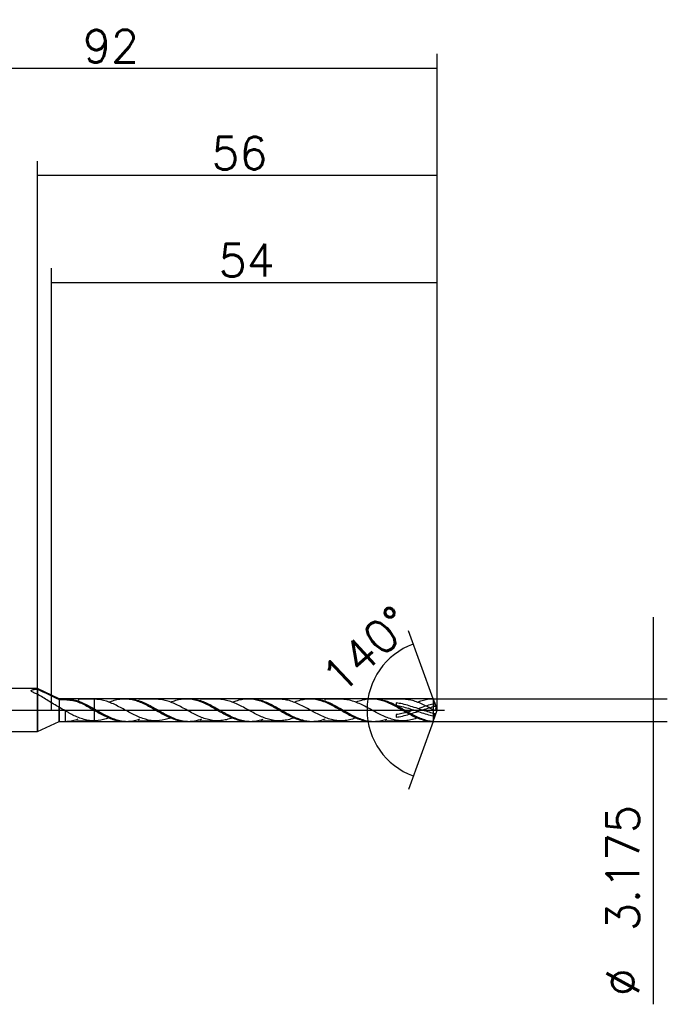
# Model space of a CAD drawing. Header units: millimetres. Extents: x -59 to 88, y -41 to 97.
# Tile 2 of 2: x -2 to 88, y -41 to 97. Entities that reach past the tile are written whole.
import ezdxf
from ezdxf.lldxf.tags import DXFTag

# ---------------------------------------------------------------- set-up
doc = ezdxf.new("R2010")
doc.units = ezdxf.units.MM
doc.layers.get('DEFPOINTS').update_dxf_attribs({"linetype": 'CONTINUOUS'})
for name, color, linetype in [('1', 4, 'CONTINUOUS'), ('2', 7, 'CONTINUOUS'), ('3', 1, 'HIDDEN'), ('4', 2, 'CENTER'), ('CUT', 1, 'CONTINUOUS'), ('NOCUT', 7, 'CONTINUOUS'), ('SK1', 4, 'CONTINUOUS'), ('SK2', 7, 'CONTINUOUS'), ('SK4', 2, 'CENTER')]:
    doc.layers.add(name, color=color, linetype=linetype)
doc.styles.add('blockfont', font='simplex.shx')
doc.styles.add('SIMPLEX', font='simplex')
tags = doc.linetypes.add('CENTER', pattern=[25.4, 12.7, -6.35, 0, -6.35]).pattern_tags.tags
tags[10:11] = [DXFTag(74, 4), DXFTag(75, 0), DXFTag(340, '0'), DXFTag(46, 0.0), DXFTag(50, 0.0), DXFTag(44, 0.0), DXFTag(45, 0.0)]
tags[8:9] = [DXFTag(74, 4), DXFTag(75, 0), DXFTag(340, '0'), DXFTag(46, 0.0), DXFTag(50, 0.0), DXFTag(44, 0.0), DXFTag(45, 0.0)]
tags[6:7] = [DXFTag(74, 4), DXFTag(75, 0), DXFTag(340, '0'), DXFTag(46, 0.0), DXFTag(50, 0.0), DXFTag(44, 0.0), DXFTag(45, 0.0)]
tags[4:5] = [DXFTag(74, 4), DXFTag(75, 0), DXFTag(340, '0'), DXFTag(46, 0.0), DXFTag(50, 0.0), DXFTag(44, 0.0), DXFTag(45, 0.0)]
tags = doc.linetypes.add('HIDDEN', pattern=[9.525, 6.35, -3.175]).pattern_tags.tags
tags[6:7] = [DXFTag(74, 4), DXFTag(75, 0), DXFTag(340, '0'), DXFTag(46, 0.0), DXFTag(50, 0.0), DXFTag(44, 0.0), DXFTag(45, 0.0)]
tags[4:5] = [DXFTag(74, 4), DXFTag(75, 0), DXFTag(340, '0'), DXFTag(46, 0.0), DXFTag(50, 0.0), DXFTag(44, 0.0), DXFTag(45, 0.0)]
doc.dimstyles.get("Standard").update_dxf_attribs({"dimtxt": 0.18, "dimasz": 0.18, "dimexe": 0.18, "dimexo": 0.0625, "dimgap": 0.09, "dimtad": 0, "dimtih": 1, "dimtoh": 1, "dimdec": 4, "dimzin": 0, "dimdsep": 46, "dimtxsty": 'Standard', "dimcen": 0.09, "dimadec": 0, "dimazin": 0, "dimtfac": 1, "dimtdec": 4, "dimtofl": 0, "dimtmove": 0, "dimatfit": 3, "dimfxl": 1, "dimtolj": 1, "dimtzin": 0, "dimarcsym": 0})

# ---------------------------------------------------------------- blocks, each defined once
blk = doc.blocks.new('DimnDraft3D1')
at = {"layer": '2'}
for p, q in [((0, 0), (0, 76.93)), ((56, 0), (56, 76.93)), ((0, 74.93), (56, 74.93))]:
    blk.add_line(p, q, dxfattribs=at)
for points in [[(0, 74.93), (4.569998, 75.531652), (4.570002, 74.328348), (0, 74.93)], [(56, 74.93), (51.430002, 74.328348), (51.429998, 75.531652), (56, 74.93)]]:
    blk.add_solid(points, dxfattribs=at)
at = {"layer": '2', "insert": (24.391604, 75.739271), "char_height": 4.57, "attachment_point": 7, "line_spacing_factor": 0.903614, "style": 'SIMPLEX'}
blk.add_mtext('\\W01.000;\\fsimplex.shx,bigfont.shx;56 ', dxfattribs=at)
blk = doc.blocks.new('DimnDraft3D2')
at = {"layer": '2'}
for p, q in [((86.2125, 13.0125), (86.2125, -41.237479)), ((55.422197, 1.5875), (88.2125, 1.5875)), ((55.422197, -1.5875), (88.2125, -1.5875))]:
    blk.add_line(p, q, dxfattribs=at)
for points in [[(86.2125, 1.5875), (85.610848, 6.157498), (86.814152, 6.157502), (86.2125, 1.5875)], [(86.2125, -1.5875), (86.814152, -6.157498), (85.610848, -6.157502), (86.2125, -1.5875)]]:
    blk.add_solid(points, dxfattribs=at)
at = {"layer": '2', "char_height": 4.57, "attachment_point": 7, "rotation": 90, "line_spacing_factor": 0.903614, "style": 'SIMPLEX'}
for s, insert in [('\\W01.000;\\fsimplex.shx,bigfont.shx;3.175 ', (84.260729, -30.954979)), ('\\W01.000;\\fsimplex.shx,bigfont.shx;%%c ', (84.260729, -40.094979))]:
    blk.add_mtext(s, dxfattribs=dict(at, insert=insert))
blk = doc.blocks.new('DimnDraft3D4')
at = {"layer": '2'}
for p, q in [((55.422197, 1.5875), (51.954463, 11.115023)), ((55.422197, -1.5875), (51.954463, -11.115023))]:
    blk.add_line(p, q, dxfattribs=at)
blk.add_arc((56, 0), 9.82836, 110, 250, dxfattribs=at)
for points in [[(52.638503, 9.235638), (48.819096, 6.655135), (48.281352, 7.731597), (52.638503, 9.235638)], [(52.638503, -9.235638), (48.281356, -7.731599), (48.819092, -6.655133), (52.638503, -9.235638)]]:
    blk.add_solid(points, dxfattribs=at)
at = {"layer": '2', "insert": (42.475909, 2.00208), "char_height": 4.57, "attachment_point": 7, "rotation": 42.66516309, "line_spacing_factor": 0.903614, "style": 'SIMPLEX'}
blk.add_mtext('\\W01.000;\\fsimplex.shx,bigfont.shx;140%%d ', dxfattribs=at)
blk = doc.blocks.new('DimnDraft3D5')
at = {"layer": '2'}
for p, q in [((2, 0), (2, 61.93)), ((56, 0), (56, 61.93)), ((2, 59.93), (56, 59.93))]:
    blk.add_line(p, q, dxfattribs=at)
for points in [[(2, 59.93), (6.569998, 60.531652), (6.570002, 59.328348), (2, 59.93)], [(56, 59.93), (51.430002, 59.328348), (51.429998, 60.531652), (56, 59.93)]]:
    blk.add_solid(points, dxfattribs=at)
at = {"layer": '2', "insert": (25.391604, 60.739271), "char_height": 4.57, "attachment_point": 7, "line_spacing_factor": 0.903614, "style": 'SIMPLEX'}
blk.add_mtext('\\W01.000;\\fsimplex.shx,bigfont.shx;54 ', dxfattribs=at)
blk = doc.blocks.new('DimnDraft3D6')
at = {"layer": 'SK2'}
for p, q in [((-36, 0), (-36, 91.93)), ((56, 0), (56, 91.93)), ((-36, 89.93), (56, 89.93))]:
    blk.add_line(p, q, dxfattribs=at)
for points in [[(-36, 89.93), (-31.430002, 90.531652), (-31.429998, 89.328348), (-36, 89.93)], [(56, 89.93), (51.430002, 89.328348), (51.429998, 90.531652), (56, 89.93)]]:
    blk.add_solid(points, dxfattribs=at)
at = {"layer": 'SK2', "insert": (6.391604, 90.739271), "char_height": 4.57, "attachment_point": 7, "line_spacing_factor": 0.903614, "style": 'SIMPLEX'}
blk.add_mtext('\\W01.000;\\fsimplex.shx,bigfont.shx;92 ', dxfattribs=at)

msp = doc.modelspace()

# ---------------------------------------------------------------- linework, layer by layer
at = {"layer": '1'}
for p, q in [((3.0313, 1.5865), (0, 3)), ((0, 3), (0, 2.9255)), ((0, 2.9255), (0, 2.2172)), ((0, -3), (0, 2.2172)), ((3.922, 1.5865), (3.0313, 1.5865)), ((3.0313, 1.5865), (3.0313, 1.4794)), ((12.5606, 1.5867), (12.23, 1.5867)), ((21.1986, 1.5868), (20.8727, 1.5868)), ((29.8357, 1.587), (29.5083, 1.587)), ((38.4729, 1.5872), (38.1476, 1.5872)), ((47.1114, 1.5873), (46.7843, 1.5873)), ((56, 0), (55.4222, 1.5875)), ((3.0313, -1.5865), (3.0313, 0.3891)), ((55.4222, -1.5875), (56, 0)), ((0, -3), (3.0313, -1.5865)), ((3.0313, -1.5865), (3.922, -1.5865)), ((12.23, -1.5867), (12.5606, -1.5867)), ((20.8727, -1.5868), (21.1986, -1.5868)), ((29.5083, -1.587), (29.8357, -1.587)), ((38.1476, -1.5872), (38.4729, -1.5872)), ((46.7843, -1.5873), (47.1114, -1.5873)), ((55.4222, -1.5875), (55.4222, -1.5764))]:
    msp.add_line(p, q, dxfattribs=at)
for centre, major_axis, ratio, start_param, end_param in [((3.9037, 1.0917), (0, -1.2091), 0.000015, 0.0183756, 0.09157218), ((3.9037, 0), (0, -1.5865), 0.000017, 4.78634646, 6.27651547)]:
    msp.add_ellipse(centre, major_axis=major_axis, ratio=ratio, start_param=start_param, end_param=end_param, dxfattribs=at)
for points in [[(0, 2.9255), (1.0136, 2.4512), (2.027, 1.9749), (3.0313, 1.4794)], [(3.9037, -0.1172), (3.6136, 0.05), (3.3197, 0.2189), (3.0313, 0.3891)]]:
    msp.add_open_spline(points, degree=3, dxfattribs=at)
for points, knots in [([(3.0313, 0.3891), (2.7797, 0.5276), (2.5308, 0.6767), (2.0312, 0.9809), (1.7808, 1.1362), (1.0242, 1.6026), (0.514, 1.9131), (0, 2.2172)], [0, 0, 0, 0, 0.25, 0.25, 0.5, 0.5, 1, 1, 1, 1]), ([(3.0313, 1.4794), (3.3281, 1.4861), (3.6209, 1.4802), (4.2009, 1.4465), (4.4903, 1.4174), (5.0478, 1.3236), (5.3164, 1.2585), (5.841, 1.0856), (6.0971, 0.9777), (6.353, 0.8531)], [0, 0, 0, 0, 0.25, 0.25, 0.5, 0.5, 0.75, 0.75, 1, 1, 1, 1]), ([(3.9037, 1.5865), (4.0379, 1.587), (4.1741, 1.5817), (4.4444, 1.5599), (4.5802, 1.5433), (4.9844, 1.4766), (5.2522, 1.4115), (5.7853, 1.2419), (6.0528, 1.1394), (6.5917, 0.9005), (6.8628, 0.7671), (7.402, 0.4792), (7.6732, 0.3278), (8.2077, 0.0198), (8.4744, -0.1346), (8.8759, -0.3628), (9.0096, -0.4388), (9.2797, -0.5862), (9.4155, -0.6574), (9.6841, -0.7952), (9.8173, -0.8621), (10.0845, -0.9873), (10.2186, -1.0456), (10.6184, -1.2129), (10.8874, -1.3078), (11.4275, -1.4609), (11.6952, -1.5158), (12.2287, -1.5825), (12.4954, -1.5938), (12.899, -1.5766), (13.0342, -1.5649), (13.3036, -1.5307), (13.4382, -1.5085), (13.8378, -1.4253), (14.1031, -1.3499), (14.3692, -1.2557)], [0, 0, 0, 0, 0.03847634, 0.03847634, 0.07695267, 0.07695267, 0.15390535, 0.15390535, 0.23085802, 0.23085802, 0.30781069, 0.30781069, 0.38476336, 0.38476336, 0.46171604, 0.46171604, 0.50019237, 0.50019237, 0.53866871, 0.53866871, 0.57714504, 0.57714504, 0.61562138, 0.61562138, 0.69257405, 0.69257405, 0.76952673, 0.76952673, 0.8464794, 0.8464794, 0.88495573, 0.88495573, 0.92343207, 0.92343207, 1, 1, 1, 1]), ([(7.9716, 1.5096), (7.7858, 1.5086), (7.4385, 1.5072), (6.9606, 1.5091), (6.57, 1.5088), (6.2962, 1.5094), (6.114, 1.5092), (6.0135, 1.5092), (5.9477, 1.5083), (5.8866, 1.5059), (5.7919, 1.4916), (5.7481, 1.4397), (5.7375, 1.3535), (5.7368, 1.319), (5.7368, 1.3166)], [0, 0, 0, 0, 0.19989568, 0.37324306, 0.50959046, 0.61989074, 0.66552243, 0.70548013, 0.72516402, 0.74579152, 0.79249972, 0.91614784, 0.99415376, 1, 1, 1, 1]), ([(18.6696, -1.1024), (18.4086, -1.2002), (18.1442, -1.2842), (17.3599, -1.4776), (16.8449, -1.5309), (15.7925, -1.4724), (15.2756, -1.3602), (14.4928, -1.0929), (14.2286, -0.9866), (13.7058, -0.7519), (13.4463, -0.6239), (12.9265, -0.3541), (12.6662, -0.2124), (12.1397, 0.0761), (11.8785, 0.2205), (11.3585, 0.4972), (11.0993, 0.6313), (10.5772, 0.8785), (10.3131, 0.9947), (9.53, 1.2892), (9.016, 1.4274), (8.3181, 1.4994), (8.1475, 1.5086), (7.9773, 1.5093)], [0, 0, 0, 0, 0.07324539, 0.07324539, 0.21973617, 0.21973617, 0.36622695, 0.36622695, 0.43947234, 0.43947234, 0.51271773, 0.51271773, 0.58596312, 0.58596312, 0.65920852, 0.65920852, 0.73245391, 0.73245391, 0.8056993, 0.8056993, 0.95219008, 0.95219008, 1, 1, 1, 1]), ([(10.0073, 1.0954), (10.0676, 1.1206), (10.1279, 1.145), (10.445, 1.2689), (10.6994, 1.3529), (11.2081, 1.4844), (11.4624, 1.5319), (11.9757, 1.5867), (12.2336, 1.5935), (12.7434, 1.5659), (12.9971, 1.5319), (13.5072, 1.425), (13.7655, 1.3515), (14.5348, 1.0825), (15.0387, 0.8405), (15.8103, 0.4244), (16.0673, 0.2785), (16.5767, -0.0143), (16.8305, -0.1619), (17.3412, -0.4509), (17.6, -0.5933), (18.1119, -0.856), (18.366, -0.9769), (18.8749, -1.1912), (19.1298, -1.2847), (19.6454, -1.4376), (19.9009, -1.4954), (20.394, -1.5687), (20.6319, -1.5868), (20.8713, -1.5868)], [0, 0, 0, 0, 0.01654629, 0.01654629, 0.08711052, 0.08711052, 0.15767475, 0.15767475, 0.22823899, 0.22823899, 0.29880322, 0.29880322, 0.36936746, 0.36936746, 0.51049592, 0.51049592, 0.58106016, 0.58106016, 0.65162439, 0.65162439, 0.72218862, 0.72218862, 0.79275286, 0.79275286, 0.86331709, 0.86331709, 0.93388133, 0.93388133, 1, 1, 1, 1]), ([(12.5661, 1.5867), (12.6321, 1.5866), (12.6982, 1.5852), (12.899, 1.5766), (13.0342, 1.5649), (13.3036, 1.5307), (13.4382, 1.5085), (13.8391, 1.4251), (14.1057, 1.3492), (14.6408, 1.1594), (14.9125, 1.0455), (15.7179, 0.6662), (16.248, 0.3638), (17.3294, -0.2592), (17.8571, -0.5673), (18.6649, -0.9637), (18.9354, -1.0849), (19.4703, -1.2895), (19.7363, -1.3747), (20.138, -1.4722), (20.2728, -1.4994), (20.5426, -1.5438), (20.6774, -1.5605), (21.0807, -1.5928), (21.3464, -1.5919), (21.881, -1.5455), (22.1492, -1.4996), (22.6172, -1.3836), (22.8131, -1.3239), (23.0085, -1.2548)], [0, 0, 0, 0, 0.01897523, 0.01897523, 0.05750368, 0.05750368, 0.09603212, 0.09603212, 0.17308901, 0.17308901, 0.2501459, 0.2501459, 0.40425969, 0.40425969, 0.55837347, 0.55837347, 0.63543036, 0.63543036, 0.71248725, 0.71248725, 0.75101569, 0.75101569, 0.78954414, 0.78954414, 0.86660103, 0.86660103, 0.94365792, 0.94365792, 1, 1, 1, 1]), ([(16.6146, 1.5094), (16.4427, 1.5084), (16.1084, 1.5071), (15.6429, 1.5089), (15.2679, 1.5096), (14.9494, 1.5091), (14.6985, 1.5088), (14.5073, 1.5092), (14.3915, 1.5093), (14.319, 1.5086), (14.2652, 1.5055), (14.223, 1.4959), (14.2152, 1.482), (14.2159, 1.47)], [0, 0, 0, 0, 0.19799415, 0.38484092, 0.5301798, 0.63186393, 0.74749653, 0.81727243, 0.85016956, 0.87947387, 0.90837139, 0.93996392, 1, 1, 1, 1]), ([(27.3152, -1.0979), (27.303, -1.1025), (27.2908, -1.1071), (27.0186, -1.2079), (26.7596, -1.2896), (26.2386, -1.4162), (25.9748, -1.4624), (25.1902, -1.5355), (24.6759, -1.5058), (23.8873, -1.3368), (23.6251, -1.263), (23.1047, -1.0823), (22.8456, -0.9775), (22.3236, -0.7413), (22.0595, -0.6105), (21.5368, -0.3378), (21.2776, -0.1962), (20.7581, 0.0888), (20.4983, 0.2325), (19.9725, 0.5118), (19.7104, 0.6466), (19.1899, 0.892), (18.9306, 1.0046), (18.4086, 1.2002), (18.1442, 1.2842), (17.4614, 1.4526), (17.0451, 1.5074), (16.6239, 1.5094)], [0, 0, 0, 0, 0.00343976, 0.00343976, 0.07665176, 0.07665176, 0.14986376, 0.14986376, 0.29628776, 0.29628776, 0.36949977, 0.36949977, 0.44271177, 0.44271177, 0.51592377, 0.51592377, 0.58913577, 0.58913577, 0.66234777, 0.66234777, 0.73555977, 0.73555977, 0.80877177, 0.80877177, 0.88198377, 0.88198377, 1, 1, 1, 1]), ([(18.6594, 1.1003), (18.9009, 1.2007), (19.1429, 1.2886), (19.6454, 1.4376), (19.9009, 1.4954), (20.41, 1.5711), (20.6639, 1.5891), (21.1753, 1.5841), (21.4341, 1.5605), (22.2008, 1.431), (22.7066, 1.2663), (23.7368, 0.8178), (24.2407, 0.5439), (25.0089, 0.1059), (25.2675, -0.0448), (25.7778, -0.3374), (26.0315, -0.4803), (26.5409, -0.7515), (26.7982, -0.8804), (27.312, -1.1114), (27.5664, -1.2127), (28.075, -1.3819), (28.3292, -1.4498), (28.8424, -1.5473), (29.1002, -1.5764), (29.4063, -1.5862), (29.4575, -1.587), (29.5087, -1.587)], [0, 0, 0, 0, 0.06706711, 0.06706711, 0.13773848, 0.13773848, 0.20840985, 0.20840985, 0.27908122, 0.27908122, 0.42042396, 0.42042396, 0.56176671, 0.56176671, 0.63243808, 0.63243808, 0.70310945, 0.70310945, 0.77378082, 0.77378082, 0.84445219, 0.84445219, 0.91512356, 0.91512356, 0.98579494, 0.98579494, 1, 1, 1, 1]), ([(21.201, 1.5868), (21.3386, 1.5867), (21.4759, 1.5806), (21.881, 1.5455), (22.1492, 1.4996), (22.6899, 1.3656), (22.957, 1.2785), (23.3573, 1.1231), (23.4913, 1.0679), (23.7586, 0.9487), (23.8918, 0.8843), (24.1615, 0.7518), (24.2977, 0.6826), (24.5665, 0.5385), (24.7, 0.4641), (25.1015, 0.2406), (25.3672, 0.0854), (25.7691, -0.146), (25.9039, -0.2224), (26.1741, -0.3756), (26.3088, -0.4519), (26.5771, -0.5982), (26.7113, -0.6684), (26.9784, -0.8048), (27.1112, -0.8712), (27.5119, -1.0579), (27.7803, -1.1704), (28.5914, -1.4524), (29.1191, -1.5637), (29.9272, -1.5937), (30.1986, -1.581), (30.737, -1.5094), (31.009, -1.4518), (31.3977, -1.3389), (31.519, -1.3), (31.6403, -1.2574)], [0, 0, 0, 0, 0.03974795, 0.03974795, 0.11685212, 0.11685212, 0.1939563, 0.1939563, 0.23250839, 0.23250839, 0.27106048, 0.27106048, 0.30961257, 0.30961257, 0.34816466, 0.34816466, 0.42526884, 0.42526884, 0.46382093, 0.46382093, 0.50237302, 0.50237302, 0.54092511, 0.54092511, 0.5794772, 0.5794772, 0.65658138, 0.65658138, 0.81078973, 0.81078973, 0.88789391, 0.88789391, 0.96499809, 0.96499809, 1, 1, 1, 1]), ([(25.2538, 1.5095), (25.0682, 1.5076), (24.6763, 1.505), (24.1035, 1.5097), (23.595, 1.5095), (23.247, 1.5088), (23.0344, 1.5092), (22.9339, 1.5094), (22.8697, 1.5093), (22.8418, 1.5091), (22.8198, 1.5084), (22.797, 1.5063), (22.7894, 1.5019), (22.7884, 1.497), (22.7884, 1.4955)], [0, 0, 0, 0, 0.21569138, 0.45464953, 0.65950069, 0.80183938, 0.85394228, 0.90403918, 0.91663391, 0.92853277, 0.94080154, 0.95438876, 0.98787091, 1, 1, 1, 1]), ([(35.9642, -1.0953), (35.9396, -1.1046), (35.915, -1.1137), (35.6279, -1.2185), (35.3651, -1.3005), (34.8448, -1.4228), (34.5857, -1.4672), (34.0645, -1.5125), (33.8006, -1.5164), (33.0161, -1.4631), (32.5016, -1.3475), (31.7149, -1.0732), (31.4521, -0.9649), (30.9319, -0.7288), (30.6727, -0.5993), (30.1518, -0.3273), (29.8877, -0.1828), (29.3645, 0.1042), (29.1051, 0.2471), (28.5857, 0.5227), (28.3259, 0.6558), (27.8007, 0.9024), (27.5385, 1.0153), (27.0186, 1.2079), (26.7596, 1.2896), (26.2386, 1.4162), (25.9748, 1.4624), (25.5631, 1.5008), (25.4137, 1.5083), (25.2645, 1.5093)], [0, 0, 0, 0, 0.00687689, 0.00687689, 0.0800401, 0.0800401, 0.15320331, 0.15320331, 0.22636652, 0.22636652, 0.37269293, 0.37269293, 0.44585614, 0.44585614, 0.51901935, 0.51901935, 0.59218256, 0.59218256, 0.66534577, 0.66534577, 0.73850897, 0.73850897, 0.81167218, 0.81167218, 0.88483539, 0.88483539, 0.9579986, 0.9579986, 1, 1, 1, 1]), ([(27.3049, 1.1039), (27.4773, 1.1755), (27.649, 1.2402), (28.075, 1.3819), (28.3292, 1.4498), (28.8424, 1.5473), (29.1002, 1.5764), (29.61, 1.5927), (29.8637, 1.5804), (30.3736, 1.5155), (30.6319, 1.4622), (31.401, 1.2484), (31.9048, 1.0359), (32.6764, 0.6475), (32.9333, 0.508), (33.4426, 0.222), (33.6964, 0.0748), (34.207, -0.2196), (34.4658, -0.3677), (34.9777, -0.6476), (35.2317, -0.7798), (35.7406, -1.0215), (35.9955, -1.1311), (36.5112, -1.3201), (36.7667, -1.3975), (37.2757, -1.5144), (37.5296, -1.5541), (37.9048, -1.5825), (38.0249, -1.587), (38.145, -1.5871)], [0, 0, 0, 0, 0.04773027, 0.04773027, 0.11844137, 0.11844137, 0.18915247, 0.18915247, 0.25986356, 0.25986356, 0.33057466, 0.33057466, 0.47199686, 0.47199686, 0.54270795, 0.54270795, 0.61341905, 0.61341905, 0.68413015, 0.68413015, 0.75484125, 0.75484125, 0.82555234, 0.82555234, 0.89626344, 0.89626344, 0.96697454, 0.96697454, 1, 1, 1, 1]), ([(29.8296, 1.587), (30.0423, 1.5873), (30.2558, 1.5734), (30.737, 1.5094), (31.009, 1.4518), (31.5436, 1.2964), (31.8108, 1.2011), (32.3449, 0.975), (32.6166, 0.8465), (33.1543, 0.568), (33.4211, 0.4207), (33.9547, 0.1166), (34.2225, -0.0383), (35.0328, -0.5054), (35.5631, -0.795), (36.2345, -1.0901), (36.3693, -1.1464), (36.6397, -1.2488), (36.775, -1.295), (37.0449, -1.3789), (37.1793, -1.4165), (37.45, -1.4804), (37.5852, -1.5065), (37.853, -1.5487), (37.986, -1.5643), (38.2535, -1.5839), (38.3874, -1.5883), (38.6543, -1.5857), (38.7877, -1.5786), (39.0569, -1.5534), (39.1929, -1.5352), (39.6483, -1.4548), (39.9651, -1.368), (40.2829, -1.2559)], [0, 0, 0, 0, 0.06070318, 0.06070318, 0.13775776, 0.13775776, 0.21481234, 0.21481234, 0.29186693, 0.29186693, 0.36892151, 0.36892151, 0.4459761, 0.4459761, 0.60008526, 0.60008526, 0.63861256, 0.63861256, 0.67713985, 0.67713985, 0.71566714, 0.71566714, 0.75419443, 0.75419443, 0.79272172, 0.79272172, 0.83124901, 0.83124901, 0.86977631, 0.86977631, 0.9083036, 0.9083036, 1, 1, 1, 1]), ([(33.8961, 1.5092), (33.7389, 1.5071), (33.4527, 1.5049), (33.0464, 1.5087), (32.7187, 1.5098), (32.4221, 1.5094), (32.1685, 1.5092), (31.9177, 1.5096), (31.7192, 1.5095), (31.5645, 1.5093), (31.4723, 1.5091), (31.405, 1.5074), (31.3611, 1.5029), (31.3395, 1.4951), (31.3361, 1.4876), (31.336, 1.4837)], [0, 0, 0, 0, 0.17614755, 0.31983827, 0.44623452, 0.54421055, 0.64356274, 0.72548969, 0.81927826, 0.86138988, 0.89530705, 0.92351078, 0.94970069, 0.97664559, 1, 1, 1, 1]), ([(44.5886, -1.1001), (44.5577, -1.1118), (44.5268, -1.1232), (44.2364, -1.2284), (43.9766, -1.3062), (43.453, -1.43), (43.1899, -1.4706), (42.6698, -1.5141), (42.4109, -1.5152), (41.8904, -1.4772), (41.6271, -1.438), (40.8416, -1.2619), (40.3272, -1.0729), (39.54, -0.712), (39.2775, -0.5804), (38.7574, -0.3075), (38.4987, -0.1656), (37.9779, 0.1199), (37.7145, 0.2652), (37.1911, 0.5413), (36.9316, 0.6739), (36.4123, 0.9154), (36.1527, 1.0269), (35.6279, 1.2185), (35.3651, 1.3005), (34.8448, 1.4228), (34.5857, 1.4672), (34.1589, 1.5043), (33.9914, 1.5111), (33.8241, 1.5096)], [0, 0, 0, 0, 0.0086503, 0.0086503, 0.08134275, 0.08134275, 0.15403521, 0.15403521, 0.22672766, 0.22672766, 0.29942012, 0.29942012, 0.44480503, 0.44480503, 0.51749748, 0.51749748, 0.59018994, 0.59018994, 0.66288239, 0.66288239, 0.73557485, 0.73557485, 0.8082673, 0.8082673, 0.88095976, 0.88095976, 0.95365221, 0.95365221, 1, 1, 1, 1]), ([(35.9498, 1.1071), (36.0506, 1.1488), (36.1518, 1.1884), (36.5112, 1.3201), (36.7667, 1.3975), (37.2757, 1.5144), (37.5296, 1.5541), (38.0411, 1.5928), (38.2999, 1.5915), (39.0666, 1.5262), (39.5726, 1.4012), (40.6028, 1.0159), (41.1067, 0.7641), (41.875, 0.3415), (42.1336, 0.193), (42.6439, -0.1015), (42.8976, -0.2485), (43.407, -0.5336), (43.6644, -0.6725), (44.1782, -0.9287), (44.4326, -1.045), (44.9411, -1.2482), (45.1953, -1.335), (45.7085, -1.4732), (45.9663, -1.524), (46.4077, -1.576), (46.5937, -1.5871), (46.7799, -1.5873)], [0, 0, 0, 0, 0.02789203, 0.02789203, 0.09868347, 0.09868347, 0.16947492, 0.16947492, 0.24026636, 0.24026636, 0.38184925, 0.38184925, 0.52343213, 0.52343213, 0.59422358, 0.59422358, 0.66501502, 0.66501502, 0.73580646, 0.73580646, 0.80659791, 0.80659791, 0.87738935, 0.87738935, 0.94818079, 0.94818079, 1, 1, 1, 1]), ([(38.4744, 1.5872), (38.4899, 1.5872), (38.5053, 1.5871), (38.6543, 1.5857), (38.7877, 1.5786), (39.0569, 1.5534), (39.1929, 1.5352), (39.8665, 1.4162), (40.3948, 1.236), (41.0694, 0.9325), (41.2043, 0.867), (41.4733, 0.7334), (41.6075, 0.6645), (42.0079, 0.4493), (42.2744, 0.2986), (42.8108, -0.0098), (43.082, -0.1687), (43.6188, -0.4706), (43.8838, -0.6188), (44.2856, -0.821), (44.42, -0.8857), (44.6889, -1.0104), (44.824, -1.0706), (45.2276, -1.2359), (45.4953, -1.3272), (46.0287, -1.4728), (46.2959, -1.5255), (46.8359, -1.5869), (47.1051, -1.5948), (47.5057, -1.5729), (47.6395, -1.5601), (47.9065, -1.5234), (48.0396, -1.4992), (48.4204, -1.4168), (48.6687, -1.3441), (48.915, -1.2576)], [0, 0, 0, 0, 0.00446933, 0.00446933, 0.04300486, 0.04300486, 0.08154039, 0.08154039, 0.23568251, 0.23568251, 0.27421804, 0.27421804, 0.31275357, 0.31275357, 0.38982463, 0.38982463, 0.46689569, 0.46689569, 0.54396675, 0.54396675, 0.58250228, 0.58250228, 0.62103781, 0.62103781, 0.69810887, 0.69810887, 0.77517993, 0.77517993, 0.85225099, 0.85225099, 0.89078652, 0.89078652, 0.92932205, 0.92932205, 1, 1, 1, 1]), ([(42.5133, 1.5097), (42.369, 1.5094), (42.0881, 1.5089), (41.7061, 1.5095), (41.4031, 1.5092), (41.193, 1.5092), (41.0321, 1.5094), (40.8421, 1.5093), (40.6715, 1.509), (40.5313, 1.5089), (40.4675, 1.5085), (40.4124, 1.5068), (40.3482, 1.501), (40.2926, 1.4819), (40.2679, 1.4417), (40.2644, 1.4013), (40.2645, 1.3844)], [0, 0, 0, 0, 0.16163728, 0.31452772, 0.42765749, 0.50082294, 0.54980661, 0.60787046, 0.71368538, 0.74033321, 0.76559196, 0.79088006, 0.81752726, 0.878506, 0.95285381, 1, 1, 1, 1]), ([(53.2159, -1.1037), (53.1771, -1.1182), (53.1382, -1.1324), (52.8373, -1.2393), (52.5776, -1.3176), (52.0581, -1.4337), (51.7988, -1.4756), (51.2744, -1.5141), (51.0114, -1.5149), (50.4912, -1.4725), (50.2325, -1.4331), (49.7123, -1.3135), (49.4494, -1.2358), (48.6637, -0.9523), (48.1498, -0.7062), (47.3641, -0.2924), (47.101, -0.1479), (46.5808, 0.1377), (46.322, 0.2801), (45.8017, 0.5545), (45.5385, 0.6885), (45.015, 0.9295), (44.7555, 1.0404), (44.2364, 1.2284), (43.9766, 1.3062), (43.453, 1.43), (43.1899, 1.4706), (42.7931, 1.5038), (42.6566, 1.5095), (42.5201, 1.5096)], [0, 0, 0, 0, 0.01083262, 0.01083262, 0.08396364, 0.08396364, 0.15709467, 0.15709467, 0.2302257, 0.2302257, 0.30335673, 0.30335673, 0.37648775, 0.37648775, 0.52274981, 0.52274981, 0.59588083, 0.59588083, 0.66901186, 0.66901186, 0.74214289, 0.74214289, 0.81527392, 0.81527392, 0.88840494, 0.88840494, 0.96153597, 0.96153597, 1, 1, 1, 1]), ([(44.5816, 1.1037), (44.6167, 1.1183), (44.6518, 1.1326), (44.9411, 1.2482), (45.1953, 1.335), (45.7085, 1.4732), (45.9663, 1.524), (46.476, 1.584), (46.7297, 1.5938), (47.2396, 1.5725), (47.4978, 1.5408), (48.2668, 1.3874), (48.7706, 1.2092), (49.542, 0.8575), (49.7988, 0.7276), (50.308, 0.4546), (50.5618, 0.311), (51.0724, 0.0177), (51.3311, -0.133), (51.8429, -0.4239), (52.0968, -0.5646), (52.6056, -0.8286), (52.8605, -0.9519), (53.3762, -1.173), (53.6315, -1.2685), (54.1405, -1.4241), (54.3944, -1.4845), (54.9059, -1.5662), (55.1642, -1.5875), (55.4222, -1.5875)], [0, 0, 0, 0, 0.00976101, 0.00976101, 0.08049237, 0.08049237, 0.15122372, 0.15122372, 0.22195508, 0.22195508, 0.29268644, 0.29268644, 0.43414915, 0.43414915, 0.50488051, 0.50488051, 0.57561186, 0.57561186, 0.64634322, 0.64634322, 0.71707457, 0.71707457, 0.78780593, 0.78780593, 0.85853729, 0.85853729, 0.92926864, 0.92926864, 1, 1, 1, 1]), ([(47.1108, 1.5873), (47.1981, 1.5873), (47.2852, 1.5849), (47.5057, 1.5729), (47.6395, 1.5601), (47.9065, 1.5234), (48.0396, 1.4992), (48.4427, 1.412), (48.7136, 1.3307), (49.25, 1.1368), (49.5158, 1.022), (49.9169, 0.831), (50.0513, 0.7647), (50.3204, 0.625), (50.4555, 0.5512), (50.7248, 0.4028), (50.8594, 0.3282), (51.1269, 0.1759), (51.2596, 0.0977), (51.5267, -0.056), (51.6609, -0.132), (51.9283, -0.286), (52.0621, -0.363), (52.3325, -0.5124), (52.4682, -0.585), (52.7365, -0.7266), (52.8698, -0.7953), (53.2705, -0.9894), (53.5369, -1.1066), (54.0736, -1.3081), (54.3452, -1.3919), (54.8829, -1.5167), (55.1517, -1.5578), (55.4222, -1.5764)], [0, 0, 0, 0, 0.03151333, 0.03151333, 0.07993767, 0.07993767, 0.128362, 0.128362, 0.22521067, 0.22521067, 0.32205933, 0.32205933, 0.37048367, 0.37048367, 0.418908, 0.418908, 0.46733233, 0.46733233, 0.51575667, 0.51575667, 0.564181, 0.564181, 0.61260533, 0.61260533, 0.66102967, 0.66102967, 0.709454, 0.709454, 0.80630267, 0.80630267, 0.90315133, 0.90315133, 1, 1, 1, 1]), ([(51.1724, 1.5092), (51.0466, 1.508), (50.77, 1.5062), (50.3312, 1.5074), (49.9031, 1.5097), (49.4955, 1.5091), (49.1932, 1.5094), (48.9752, 1.509), (48.8696, 1.5091), (48.8015, 1.509), (48.7715, 1.5088), (48.7475, 1.5081), (48.722, 1.506), (48.7114, 1.5012), (48.7098, 1.4954), (48.7099, 1.4931)], [0, 0, 0, 0, 0.14776112, 0.32325463, 0.49717092, 0.64610658, 0.78915731, 0.84315299, 0.89599638, 0.90938229, 0.92193226, 0.93466199, 0.94852015, 0.98211644, 1, 1, 1, 1]), ([(55.4506, 0.0117), (55.1892, 0.1551), (54.9254, 0.2995), (54.4041, 0.5733), (54.1448, 0.7037), (53.6243, 0.9428), (53.3615, 1.053), (52.8373, 1.2393), (52.5776, 1.3176), (52.0581, 1.4337), (51.7988, 1.4756), (51.4148, 1.5038), (51.2927, 1.5087), (51.1709, 1.5094)], [0, 0, 0, 0, 0.18299165, 0.18299165, 0.36598331, 0.36598331, 0.54897496, 0.54897496, 0.73196662, 0.73196662, 0.91495827, 0.91495827, 1, 1, 1, 1]), ([(53.2142, 1.1029), (53.4396, 1.1964), (53.6631, 1.2781), (54.1405, 1.4241), (54.3944, 1.4845), (54.9059, 1.5662), (55.1642, 1.5875), (55.4222, 1.5875)], [0, 0, 0, 0, 0.30456584, 0.30456584, 0.65228292, 0.65228292, 1, 1, 1, 1]), ([(55.4222, 1.5875), (55.4992, 1.3759), (55.5771, 1.1651), (55.6819, 0.8658), (55.7151, 0.7684), (55.771, 0.5756), (55.7939, 0.4791), (55.8074, 0.2976), (55.7958, 0.2116), (55.7474, 0.0741), (55.7124, 0.0203), (55.6024, -0.0825), (55.5216, -0.0723), (55.4506, 0.0117)], [0, 0, 0, 0, 0.25, 0.25, 0.375, 0.375, 0.5, 0.5, 0.625, 0.625, 0.75, 0.75, 1, 1, 1, 1]), ([(6.3531, 0.8531), (6.869, 0.6019), (7.3731, 0.3117), (8.141, -0.1317), (8.3997, -0.2812), (8.9104, -0.5653), (9.1642, -0.7011), (9.6738, -0.9522), (9.9312, -1.0682), (10.445, -1.2689), (10.6994, -1.3529), (11.2081, -1.4844), (11.4624, -1.5319), (11.8901, -1.5775), (12.0617, -1.5867), (12.2326, -1.5866)], [0, 0, 0, 0, 0.26087577, 0.26087577, 0.39131366, 0.39131366, 0.52175155, 0.52175155, 0.65218944, 0.65218944, 0.78262732, 0.78262732, 0.91306521, 0.91306521, 1, 1, 1, 1]), ([(55.4222, -1.5764), (55.4332, -1.5422), (55.4411, -1.5146), (55.4504, -1.4718), (55.4505, -1.4603), (55.4506, -1.4199), (55.4505, -1.3854), (55.4507, -1.2587), (55.4506, -1.1427), (55.4507, -0.8672), (55.4505, -0.7052), (55.4507, -0.3595), (55.4505, -0.1733), (55.4506, 0.0117)], [0, 0, 0, 0, 0.0625, 0.0625, 0.125, 0.125, 0.25, 0.25, 0.5, 0.5, 0.75, 0.75, 1, 1, 1, 1]), ([(3.9037, -0.1124), (3.9037, -0.1593), (3.9037, -0.386), (3.9037, -0.7927), (3.9037, -1.2165), (3.9037, -1.4188), (3.9037, -1.4787), (3.9037, -1.4973), (3.9037, -1.522), (3.9037, -1.5545), (3.9037, -1.5834), (3.9037, -1.5865)], [0, 0, 0, 0, 0.06126021, 0.29425755, 0.52725488, 0.76025222, 0.87675089, 0.90587555, 0.93500022, 0.99324955, 1, 1, 1, 1]), ([(5.3515, -0.8799), (5.1067, -0.7706), (4.8666, -0.6473), (4.5065, -0.4528), (4.3863, -0.386), (4.1456, -0.2507), (4.0247, -0.1816), (3.9037, -0.1124)], [0, 0, 0, 0, 0.5, 0.5, 0.75, 0.75, 1, 1, 1, 1]), ([(3.9037, -1.5865), (4.0379, -1.587), (4.1741, -1.5817), (4.4444, -1.5599), (4.5802, -1.5433), (4.9844, -1.4766), (5.2522, -1.4115), (5.5891, -1.3043), (5.6595, -1.2807), (5.73, -1.2559)], [0, 0, 0, 0, 0.22085883, 0.22085883, 0.44171766, 0.44171766, 0.88343532, 0.88343532, 1, 1, 1, 1]), ([(10.0121, -1.1078), (9.5038, -1.2962), (9.0026, -1.4288), (7.9637, -1.5359), (7.4476, -1.5106), (6.6643, -1.3513), (6.4005, -1.2793), (5.8763, -1.1018), (5.6148, -0.9975), (5.3515, -0.8799)], [0, 0, 0, 0, 0.32761733, 0.32761733, 0.66380866, 0.66380866, 0.83190433, 0.83190433, 1, 1, 1, 1]), ([(55.6466, -0.8467), (55.6808, -0.7737), (55.6994, -0.7233), (55.7244, -0.6288), (55.7291, -0.5874), (55.7225, -0.5352), (55.712, -0.5216), (55.6837, -0.5278), (55.6654, -0.5488), (55.6318, -0.6191), (55.6162, -0.6705), (55.5992, -0.7678), (55.5975, -0.8091), (55.6024, -0.8634), (55.6092, -0.8776), (55.6313, -0.8684), (55.6466, -0.8467), (55.6808, -0.7737)], [-0.125, -0.125, 0, 0, 0.125, 0.125, 0.25, 0.25, 0.375, 0.375, 0.5, 0.5, 0.625, 0.625, 0.75, 0.75, 0.875, 0.875, 1, 1, 1.125, 1.125]), ([(5.5613, -1.4694), (5.5612, -1.4752), (5.5639, -1.4855), (5.5791, -1.4972), (5.6096, -1.5041), (5.6553, -1.5075), (5.7162, -1.5087), (5.8353, -1.509), (6.0068, -1.5091), (6.2294, -1.5094), (6.4501, -1.5092), (6.7058, -1.5091), (7.0347, -1.5101), (7.4635, -1.5086), (7.7873, -1.5093), (7.9587, -1.5097)], [0, 0, 0, 0, 0.02946718, 0.06062366, 0.08854272, 0.11472442, 0.14122267, 0.17018882, 0.25546705, 0.33538075, 0.42627164, 0.508289, 0.62870503, 0.80342363, 1, 1, 1, 1]), ([(14.1334, -1.4995), (14.1334, -1.5004), (14.1341, -1.5037), (14.1387, -1.5067), (14.1542, -1.5084), (14.1692, -1.509), (14.1884, -1.5092), (14.2442, -1.5094), (14.3362, -1.5094), (14.5018, -1.5092), (14.7214, -1.5088), (14.9894, -1.5092), (15.276, -1.5095), (15.6251, -1.509), (16.0716, -1.5094), (16.4151, -1.5095), (16.6011, -1.5096)], [0, 0, 0, 0, 0.00862619, 0.03613752, 0.04722057, 0.05700623, 0.06612293, 0.07535825, 0.12453735, 0.17058147, 0.26857916, 0.37891193, 0.48173132, 0.60122705, 0.7840915, 1, 1, 1, 1]), ([(22.7884, -1.4955), (22.7884, -1.497), (22.7894, -1.5019), (22.797, -1.5063), (22.8198, -1.5084), (22.8417, -1.5091), (22.8876, -1.5095), (22.9661, -1.5093), (23.084, -1.5091), (23.2772, -1.5088), (23.6143, -1.5096), (24.1036, -1.5096), (24.6762, -1.505), (25.0682, -1.5076), (25.2538, -1.5095)], [0, 0, 0, 0, 0.01213711, 0.04562561, 0.05921539, 0.07148648, 0.0833876, 0.1191847, 0.15774094, 0.2204808, 0.34037443, 0.54526438, 0.78426777, 1, 1, 1, 1]), ([(31.336, -1.4837), (31.3361, -1.4876), (31.3395, -1.4951), (31.3611, -1.5029), (31.405, -1.5074), (31.4723, -1.5091), (31.593, -1.5094), (31.7622, -1.5096), (31.9602, -1.5095), (32.1728, -1.5093), (32.3917, -1.5095), (32.6458, -1.5093), (32.9012, -1.5101), (33.1611, -1.5067), (33.4964, -1.5057), (33.7395, -1.5072), (33.8961, -1.5092)], [0, 0, 0, 0, 0.02333669, 0.05027589, 0.07646026, 0.10465803, 0.13856804, 0.21282568, 0.28879428, 0.35625259, 0.44591904, 0.5294863, 0.63450811, 0.72781728, 0.82388968, 1, 1, 1, 1]), ([(40.0934, -1.4848), (40.0933, -1.4868), (40.0943, -1.493), (40.1015, -1.501), (40.1246, -1.5064), (40.1624, -1.5087), (40.2294, -1.5094), (40.3258, -1.5092), (40.4493, -1.509), (40.5782, -1.5089), (40.7211, -1.5091), (40.9021, -1.5094), (41.1676, -1.5092), (41.5446, -1.5095), (42.006, -1.5089), (42.3416, -1.5094), (42.5143, -1.5097)], [0, 0, 0, 0, 0.01313331, 0.04373201, 0.06970446, 0.09262709, 0.11495758, 0.15772487, 0.20045895, 0.25861859, 0.30621493, 0.36547415, 0.46751099, 0.61259835, 0.80067474, 1, 1, 1, 1]), ([(48.7099, -1.4931), (48.7098, -1.4954), (48.7114, -1.5012), (48.722, -1.506), (48.7475, -1.5081), (48.7715, -1.5088), (48.8209, -1.5091), (48.9035, -1.509), (49.0272, -1.5091), (49.2245, -1.5094), (49.5155, -1.5091), (49.9032, -1.5097), (50.3312, -1.5074), (50.77, -1.5062), (51.0466, -1.508), (51.1724, -1.5092)], [0, 0, 0, 0, 0.01789125, 0.0514934, 0.06535399, 0.07808594, 0.0906381, 0.12863766, 0.16905986, 0.23369206, 0.35378053, 0.50274221, 0.67668889, 0.85221307, 1, 1, 1, 1])]:
    msp.add_open_spline(points, degree=3, knots=knots, dxfattribs=at)
at = {"layer": '3'}
for points, knots in [([(50.2401, 0.6443), (50.511, 0.6038), (51.0908, 0.4964), (51.9813, 0.2484), (52.9136, -0.0561), (53.8516, -0.3756), (54.7532, -0.6636), (55.3421, -0.8089), (55.6162, -0.8696)], [0, 0, 0, 0, 0.15124102, 0.32367149, 0.49706997, 0.6715427, 0.84707739, 1, 1, 1, 1]), ([(50.2412, 1.0142), (50.2412, 1.0143), (50.2412, 1.0141), (50.2412, 1.0095), (50.2412, 0.9849), (50.2412, 0.9117), (50.2412, 0.8618), (50.2412, 0.7657), (50.2412, 0.7209), (50.2412, 0.6636), (50.2412, 0.6482), (50.2412, 0.6488)], [0, 0, 0, 0, 0.03117377, 0.03117377, 0.27951621, 0.27951621, 0.52785865, 0.52785865, 0.77620109, 0.77620109, 1, 1, 1, 1]), ([(55.7073, -0.5212), (55.4358, -0.461), (54.8537, -0.3171), (53.9588, -0.031), (53.0204, 0.2887), (52.076, 0.597), (51.149, 0.8541), (50.5367, 0.9674), (50.2412, 1.0112)], [0, 0, 0, 0, 0.14906453, 0.31963863, 0.49132972, 0.66412307, 0.83788065, 1, 1, 1, 1]), ([(55.6162, 0.8696), (55.3421, 0.8089), (54.7532, 0.6636), (53.9837, 0.4178), (53.4884, 0.2513), (53.3077, 0.1905)], [0, 0, 0, 0, 0.35624242, 0.76516102, 1, 1, 1, 1]), ([(53.876, 0.0003), (53.9043, 0.0097), (54.2433, 0.1219), (54.8537, 0.3171), (55.4358, 0.461), (55.7073, 0.5212)], [0, 0, 0, 0, 0.04625524, 0.55521799, 1, 1, 1, 1]), ([(55.6637, 0.8102), (55.6466, 0.8467), (55.6315, 0.8683), (55.6185, 0.8737), (55.6168, 0.874), (55.6152, 0.8738)], [0, 0, 0, 0, 0.85910731, 0.85910731, 1, 1, 1, 1]), ([(55.7065, 0.5249), (55.7162, 0.528), (55.7232, 0.5407), (55.7291, 0.5873), (55.7244, 0.6286), (55.6995, 0.723), (55.6808, 0.7737), (55.6637, 0.8102)], [0, 0, 0, 0, 0.28090032, 0.28090032, 0.64045016, 0.64045016, 1, 1, 1, 1]), ([(52.7321, -0.002), (52.4812, -0.0848), (51.9214, -0.265), (51.0908, -0.4964), (50.511, -0.6038), (50.2401, -0.6443)], [0, 0, 0, 0, 0.30191491, 0.67380784, 1, 1, 1, 1]), ([(50.2412, -1.0112), (50.5367, -0.9674), (51.149, -0.8541), (52.076, -0.597), (52.8027, -0.3598), (53.2126, -0.2221), (53.3077, -0.1902)], [0, 0, 0, 0, 0.28904725, 0.59884463, 0.90692284, 1, 1, 1, 1]), ([(50.2412, -0.6488), (50.2412, -0.6489), (50.2412, -0.6492), (50.2412, -0.6543), (50.2412, -0.6771), (50.2412, -0.7142)], [0, 0, 0, 0, 0.0899406, 0.0899406, 1, 1, 1, 1]), ([(50.2412, -0.7142), (50.2412, -0.7513), (50.2412, -0.8013), (50.2412, -0.8977), (50.2412, -0.9424), (50.2412, -0.9979), (50.2412, -1.0135), (50.2412, -1.0142)], [0, 0, 0, 0, 0.34789542, 0.34789542, 0.69579085, 0.69579085, 1, 1, 1, 1]), ([(55.6808, -0.7737), (55.6466, -0.8467), (55.6315, -0.8683), (55.6092, -0.8777), (55.6025, -0.8636), (55.5975, -0.8097), (55.5992, -0.7685), (55.6157, -0.6728), (55.6313, -0.6204), (55.6651, -0.5491), (55.6833, -0.5281), (55.712, -0.5214), (55.7224, -0.535), (55.7291, -0.5873), (55.7244, -0.6286), (55.6995, -0.723), (55.6808, -0.7737), (55.6466, -0.8467)], [-0.125, -0.125, 0, 0, 0.125, 0.125, 0.25, 0.25, 0.375, 0.375, 0.5, 0.5, 0.625, 0.625, 0.75, 0.75, 0.875, 0.875, 1, 1, 1.125, 1.125])]:
    msp.add_open_spline(points, degree=3, knots=knots, dxfattribs=at)
at = {"layer": '4'}
msp.add_line((-1, 0), (57, 0), dxfattribs=at)
at = {"layer": 'CUT'}
for p, q in [((55.4222, 1.5875), (8, 1.5866)), ((8, -1.5866), (8, 1.5866)), ((56, 0), (55.4222, 1.5875)), ((55.4222, 1.5875), (55.4222, -1.5875)), ((55.4222, -1.5875), (56, 0)), ((8, -1.5866), (55.4222, -1.5875))]:
    msp.add_line(p, q, dxfattribs=at)
at = {"layer": 'DEFPOINTS'}
for p in [(0, 0), (2, 0), (56, 0)]:
    msp.add_point(p, dxfattribs=at)
at = {"layer": 'NOCUT'}
for p, q in [((0, 3), (-35.134, 3)), ((3.0313, 1.5865), (0, 3)), ((0, 3), (0, -3)), ((8, 1.5866), (3.0313, 1.5865)), ((3.0313, 1.5865), (3.0313, -1.5865)), ((8, -1.5866), (8, 1.5866)), ((0, -3), (3.0313, -1.5865)), ((3.0313, -1.5865), (8, -1.5866)), ((-35.134, -3), (0, -3))]:
    msp.add_line(p, q, dxfattribs=at)
at = {"layer": 'SK1'}
for p, q in [((0, 3), (-35.134, 3)), ((0, 3), (0, 2.9255)), ((0, 2.9255), (0, 2.2172)), ((0, -3), (0, 2.2172)), ((-35.134, -3), (0, -3))]:
    msp.add_line(p, q, dxfattribs=at)
msp.add_open_spline([(0, 2.2172), (-0.1763, 2.285), (-0.3486, 2.3563), (-0.58, 2.4708), (-0.653, 2.5102), (-0.7807, 2.5956), (-0.8345, 2.6409), (-0.8652, 2.7083), (-0.8663, 2.7305), (-0.8465, 2.771), (-0.8259, 2.7891), (-0.7413, 2.8355), (-0.6596, 2.8558), (-0.4855, 2.887), (-0.3906, 2.8978), (-0.1979, 2.9148), (-0.0996, 2.9208), (0, 2.9255)], degree=3, knots=[0, 0, 0, 0, 0.25, 0.25, 0.375, 0.375, 0.5, 0.5, 0.5625, 0.5625, 0.625, 0.625, 0.75, 0.75, 0.875, 0.875, 1, 1, 1, 1], dxfattribs=at)
at = {"layer": 'SK4'}
msp.add_line((-37, 0), (57, 0), dxfattribs=at)

# ---------------------------------------------------------------- dimensions: what is measured, and where the dimension line sits
at = {"layer": '2', "lineweight": -3}
for base, p1, text, picture, middle in [((56, 74.93), (0, 0), '\\C7;56', 'DimnDraft3D1', (28, 74.93)), ((56, 59.93), (2, 0), '\\C7;54', 'DimnDraft3D5', (29, 59.93))]:
    dim = msp.add_linear_dim(base=base, p1=p1, p2=(56, 0), text=text, dimstyle='Standard', override={"dimtxt": 4.57, "dimasz": 4.57, "dimexe": 2, "dimexo": 0, "dimgap": 2.285, "dimtad": 1, "dimtih": 0, "dimdec": 3, "dimzin": 8, "dimtxsty": 'blockfont', "dimsah": 1, "dimclrd": 7, "dimclre": 7, "dimclrt": 7, "dimtm": -0.005, "dimtdec": 3, "dimtofl": 1, "dimtmove": 0}, dxfattribs=at)
    dim.commit()
    dim.dimension.update_dxf_attribs({"geometry": picture, "text_midpoint": middle, "dimtype": 160})
dim = msp.add_angular_dim_2l(base=(46.242, 10.5875), line1=((55.4222, -1.5875), (51.9545, -11.115)), line2=((55.4222, 1.5875), (51.9545, 11.115)), text='\\C7;140%%d', dimstyle='Standard', override={"dimtxt": 4.57, "dimasz": 4.57, "dimexe": 2, "dimexo": 0, "dimgap": 2.285, "dimtad": 1, "dimtih": 0, "dimdec": 1, "dimzin": 8, "dimtxsty": 'blockfont', "dimsah": 1, "dimclrd": 7, "dimclre": 7, "dimclrt": 7, "dimtm": -0.005, "dimtdec": 3}, dxfattribs=at)
dim.commit()
dim.dimension.update_dxf_attribs({"geometry": 'DimnDraft3D4', "text_midpoint": (40.6357, 2.3129), "text_rotation": 42.665163})
dim = msp.add_linear_dim(base=(86.2125, 1.5875), p1=(55.4222, -1.5875), p2=(55.4222, 1.5875), angle=90, text=' \\C7;%%c\\C7;3.175', dimstyle='Standard', override={"dimtxt": 4.57, "dimasz": 4.57, "dimexe": 2, "dimexo": 0, "dimgap": 2.285, "dimtad": 1, "dimtih": 0, "dimtoh": 0, "dimdec": 3, "dimzin": 8, "dimtxsty": 'blockfont', "dimsah": 1, "dimclrd": 7, "dimclre": 7, "dimclrt": 7, "dimtm": -0.005, "dimtdec": 3, "dimtofl": 1, "dimtmove": 0}, dxfattribs=at)
dim.commit()
dim.dimension.update_dxf_attribs({"geometry": 'DimnDraft3D2', "text_midpoint": (86.2125, -24.4475), "dimtype": 160})
at = {"layer": 'SK2', "lineweight": -3}
dim = msp.add_linear_dim(base=(56, 89.93), p1=(-36, 0), p2=(56, 0), text='\\C7;92', dimstyle='Standard', override={"dimtxt": 4.57, "dimasz": 4.57, "dimexe": 2, "dimexo": 0, "dimgap": 2.285, "dimtad": 1, "dimtih": 0, "dimdec": 3, "dimzin": 8, "dimtxsty": 'blockfont', "dimsah": 1, "dimclrd": 7, "dimclre": 7, "dimclrt": 7, "dimtm": -0.005, "dimtdec": 3, "dimtofl": 1, "dimtmove": 0}, dxfattribs=at)
dim.commit()
dim.dimension.update_dxf_attribs({"geometry": 'DimnDraft3D6', "text_midpoint": (10, 89.93), "dimtype": 160})

doc.saveas('drawing.dxf')
